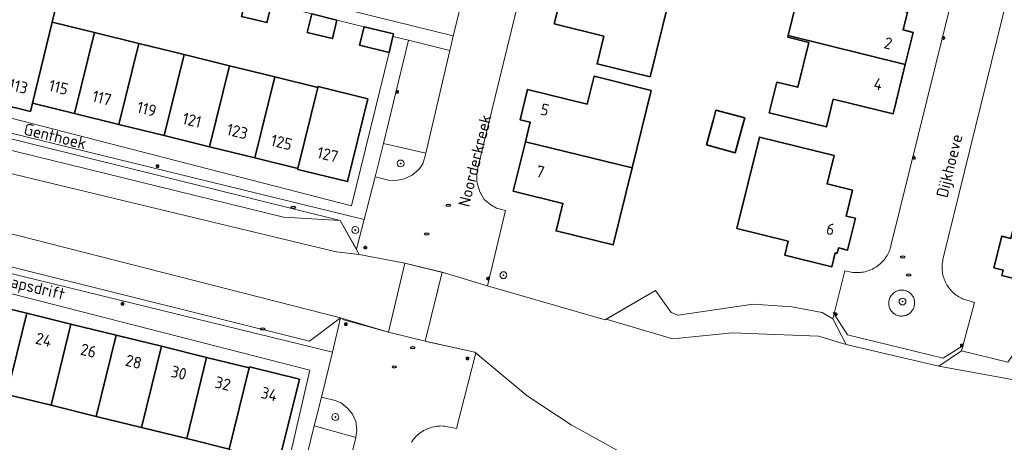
# Model space of a CAD drawing. Header units: metres. Extents: x 152610 to 160096, y 456114 to 462495.
# Tile 127 of 256: x 156603 to 156717, y 458877 to 458926. Entities that reach past the tile are written whole.
import ezdxf
from ezdxf.enums import TextEntityAlignment as Align

# ---------------------------------------------------------------- set-up
doc = ezdxf.new("R2010")
doc.units = ezdxf.units.M
doc.header["$LTSCALE"] = 0.5
doc.layers.get('0').update_dxf_attribs({"linetype": 'CONTINUOUS'})
for name, color, linetype, lineweight in [('B-PV-GK-BESCHOEIING-G', 251, 'GK-BESCHOEIING-SO', 18), ('B-PV-GR-BEPLANTING_CULTUUR_HEESTERS-GV', 251, 'CONTINUOUS', 18), ('B-PV-GR-BOOM-S', 251, 'CONTINUOUS', 25), ('B-PV-GR-HAAG-GV', 251, 'CONTINUOUS', 13), ('B-PV-IE-MEUBILAIR-S', 251, 'CONTINUOUS', 25), ('B-PV-IE-TERREINAFSCHEIDING_KUNSTMATIG_HEKWERK-G', 251, 'IE-TERREINAFSCHEIDING_KUNSTMATIG-SO', 18), ('B-PV-KW-KUNSTWERK_DEK-GV', 251, 'CONTINUOUS', 18), ('B-PV-OG-BEBOUWING-GV', 6, 'CONTINUOUS', 35), ('B-PV-OG-BEBOUWING-T18', 1, 'CONTINUOUS', 18), ('B-PV-OG-TERREIN_BEGROEID-GV', 251, 'CONTINUOUS', 18), ('B-PV-OG-TERREIN_OEVER-GV', 251, 'CONTINUOUS', 18), ('B-PV-OG-TOPOGRAFIE-T18', 1, 'CONTINUOUS', 18), ('B-PV-OG-WATER_SLOOT-GV', 251, 'CONTINUOUS', 18), ('B-PV-VH-ONVERHARD_ZAND-GV', 251, 'CONTINUOUS', 18), ('B-PV-VH-OPENVERHARDING_BETONSTRAATSTEEN-GV', 251, 'CONTINUOUS', 18), ('B-PV-VH-OPENVERHARDING_STRAATBAKSTEEN-GV', 251, 'CONTINUOUS', 18), ('B-PV-VH-OPENVERHARDING_TEGEL-GV', 251, 'CONTINUOUS', 18)]:
    doc.layers.add(name, color=color, linetype=linetype, lineweight=lineweight)
doc.styles.add('NLCS-ISO', font='NLCS-ISO.ttf')
doc.styles.add('NLCS-ISO-M750-T18', font='NLCS-ISO.ttf', dxfattribs={"height": 1.35})
doc.linetypes.add('GK-BESCHOEIING-SO', pattern='A,18,-3,[1,NLCS.SHX,S=0.6,R=0,X=0,Y=0],-3', length=24)
doc.linetypes.add('IE-TERREINAFSCHEIDING_KUNSTMATIG-SO', pattern='A,4,[82,NLCS.SHX,S=0.75,R=90,X=0,Y=0],4,-2', length=10)

# ---------------------------------------------------------------- blocks, each defined once
blk = doc.blocks.new('SIE-MEUBILAIR_PAAL_LICHTMAST-SO')
for points in [[(-0.62, 0), (-1, 0)], [(-0.71, 0.71), (-0.44, 0.44)], [(0, 1), (0, 0.62)], [(0.44, 0.44), (0.71, 0.71)], [(1, 0), (0.62, 0)], [(-0.71, -0.71), (-0.44, -0.44)], [(0, -0.62), (0, -1)], [(0.44, -0.44), (0.71, -0.71)]]:
    blk.add_lwpolyline(points)
blk.add_circle((0, 0), 0.5)
blk = doc.blocks.new('SIE-MEUBILAIR_PUT_RIOOLPUT-SO')
blk.add_ellipse((0, 0), major_axis=(1.25, 0), ratio=0.54)
blk = doc.blocks.new('SGR-BOOM_GBKN-SO')
at = {"linetype": 'ByBlock', "lineweight": 18}
h = blk.add_hatch(color=0, dxfattribs=at)
h.dxf.hatch_style = 1
edge = h.paths.add_edge_path()
edge.add_arc((0, 0), 0.25, 0, 360)
at = {"color": 0, "linetype": 'ByBlock', "lineweight": 18}
for radius in [2, 0.25]:
    blk.add_circle((0, 0), radius, dxfattribs=at)
at = {"color": 0, "linetype": 'ByBlock', "lineweight": 18, "style": 'NLCS-ISO'}
blk.add_attdef('SOORT', (2.5, 0), '', height=1.5, dxfattribs=at)

msp = doc.modelspace()

# ---------------------------------------------------------------- linework, layer by layer
at = {"layer": 'B-PV-GK-BESCHOEIING-G', "flags": 128}
for points in [[(156639.696, 458891.743), (156581.673, 458906.525), (156563.107, 458831.936), (156560.894, 458830.936), (156560.405, 458828.682), (156557.389, 458829.35), (156557.824, 458830.777)], [(156639.657, 458903.034), (156641.857, 458899.103), (156647.14, 458898.098), (156651.954, 458896.894), (156657.103, 458895.324), (156670.347, 458891.525), (156676.168, 458894.909), (156677.981, 458892.349)], [(156639.916, 458891.567), (156645.233, 458890.084), (156649.961, 458888.912), (156655.245, 458887.769), (156655.727, 458887.353), (156661.289, 458882.698), (156666.408, 458879.348), (156674.347, 458874.957), (156706.526, 458868.786), (156736.452, 458861.13), (156750.049, 458860.557), (156762.399, 458859.754), (156774.78, 458858.191), (156780.471, 458856.796), (156789.999, 458853.263), (156790.625, 458851.751), (156804.029, 458848.43), (156807.027, 458848.581), (156809.678, 458848.825), (156814.014, 458849.01), (156831.276, 458843.406), (156841.887, 458841.168), (156853.498, 458838.97), (156854.707, 458839.287), (156855.981, 458840.508), (156856.28, 458841.782), (156858.619, 458841.174), (156859.339, 458844.109), (156856.851, 458844.682), (156856.822, 458845.897), (156856.373, 458847.782), (156855.417, 458848.671), (156844.494, 458851.093), (156839.542, 458854.829), (156833.301, 458858.619), (156812.879, 458860.982), (156812.33, 458860.725), (156802.852, 458863.052), (156802.554, 458863.347), (156790.217, 458863.704), (156786.066, 458864.715), (156777.713, 458867.714), (156772.377, 458869.057), (156761.649, 458873.69), (156755.871, 458875.476), (156752.707, 458878.033), (156739.275, 458881.707), (156739.997, 458884.731), (156733.708, 458886.121)], [(156696.712, 458891.634), (156698.244, 458888.651), (156708.978, 458886.143), (156711.633, 458887.913)]]:
    msp.add_lwpolyline(points, dxfattribs=at)
at = {"layer": 'B-PV-GR-BEPLANTING_CULTUUR_HEESTERS-GV', "flags": 128}
msp.add_lwpolyline([(156704.846, 458894.961), (156704.737, 458894.967), (156704.628, 458894.966), (156704.519, 458894.956), (156704.412, 458894.938), (156704.306, 458894.913), (156704.202, 458894.88), (156704.101, 458894.839), (156704.003, 458894.791), (156703.909, 458894.736), (156703.819, 458894.675), (156703.734, 458894.606), (156703.654, 458894.532), (156703.58, 458894.452), (156703.512, 458894.367), (156703.451, 458894.277), (156703.396, 458894.183), (156703.387, 458894.167), (156703.337, 458894.07), (156703.294, 458893.97), (156703.259, 458893.867), (156703.231, 458893.762), (156703.211, 458893.654), (156703.199, 458893.546), (156703.195, 458893.437), (156703.199, 458893.328), (156703.211, 458893.22), (156703.231, 458893.113), (156703.259, 458893.007), (156703.294, 458892.904), (156703.337, 458892.804), (156703.387, 458892.707), (156703.444, 458892.615), (156703.508, 458892.526), (156703.578, 458892.442), (156703.654, 458892.364), (156703.735, 458892.292), (156703.822, 458892.226), (156703.913, 458892.166), (156704.008, 458892.113), (156704.107, 458892.067), (156704.209, 458892.029), (156704.314, 458891.998), (156704.42, 458891.975), (156704.528, 458891.96), (156704.637, 458891.953), (156704.746, 458891.954), (156704.854, 458891.963), (156704.962, 458891.979), (156705.068, 458892.004), (156705.172, 458892.036), (156705.274, 458892.076), (156705.372, 458892.124), (156705.466, 458892.178), (156705.557, 458892.239), (156705.642, 458892.306), (156705.723, 458892.38), (156705.797, 458892.459), (156705.866, 458892.544), (156705.928, 458892.633), (156705.984, 458892.727), (156706.003, 458892.763), (156706.052, 458892.86), (156706.094, 458892.961), (156706.129, 458893.064), (156706.156, 458893.17), (156706.175, 458893.277), (156706.186, 458893.385), (156706.189, 458893.494), (156706.184, 458893.603), (156706.172, 458893.711), (156706.151, 458893.818), (156706.122, 458893.923), (156706.086, 458894.026), (156706.043, 458894.126), (156705.992, 458894.223), (156705.934, 458894.315), (156705.87, 458894.403), (156705.799, 458894.486), (156705.723, 458894.563), (156705.641, 458894.635), (156705.554, 458894.701), (156705.462, 458894.76), (156705.367, 458894.812), (156705.267, 458894.857), (156705.165, 458894.894), (156705.06, 458894.924), (156704.954, 458894.947)], close=True, dxfattribs=at)
at = {"layer": 'B-PV-GR-HAAG-GV', "flags": 128}
for points in [[(156649.557, 458910.807), (156644.679, 458911.949), (156643.71, 458908.068), (156645.23, 458907.689), (156646.087, 458907.651), (156647.054, 458907.838), (156647.997, 458908.268), (156648.756, 458908.922), (156649.205, 458909.592), (156649.491, 458910.524)], [(156639.048, 458882.188), (156637.473, 458882.571), (156636.647, 458879.218), (156641.326, 458877.928), (156641.455, 458877.893), (156641.57, 458878.742), (156641.445, 458879.72), (156641.084, 458880.581), (156640.546, 458881.254), (156639.75, 458881.915)]]:
    msp.add_lwpolyline(points, close=True, dxfattribs=at)
at = {"layer": 'B-PV-IE-TERREINAFSCHEIDING_KUNSTMATIG_HEKWERK-G', "flags": 128}
for points in [[(156636.096, 458889.028), (156639.696, 458891.743), (156645.233, 458890.084), (156647.14, 458898.098), (156641.857, 458899.103), (156641.531, 458899.686), (156639.657, 458903.034)], [(156656.69, 458895.45), (156651.954, 458896.894), (156651.452, 458897.02), (156649.483, 458889.035), (156655.245, 458887.769)], [(156711.821, 458888.56), (156709.504, 458887.069), (156698.422, 458889.794), (156696.764, 458892.367)]]:
    msp.add_lwpolyline(points, dxfattribs=at)
at = {"layer": 'B-PV-KW-KUNSTWERK_DEK-GV', "flags": 128}
msp.add_lwpolyline([(156651.452, 458897.02), (156647.14, 458898.098), (156645.233, 458890.084), (156649.483, 458889.035), (156650.993, 458895.158)], close=True, dxfattribs=at)
at = {"layer": 'B-PV-OG-BEBOUWING-GV', "flags": 128}
for points in [[(156700.389, 458931.775), (156693.756, 458933.405), (156691.557, 458924.455), (156705.103, 458921.105), (156706.017, 458924.815), (156704.852, 458925.102), (156705.356, 458927.156), (156699.601, 458928.571)], [(156677.711, 458928.449), (156664.653, 458931.633), (156663.747, 458927.913), (156664.898, 458927.633), (156664.43, 458925.812), (156670.198, 458924.369), (156669.411, 458921.164), (156675.548, 458919.674)], [(156606.824, 458928.243), (156599.621, 458930.014), (156596.529, 458917.423), (156603.748, 458915.664), (156603.984, 458916.63), (156606.265, 458926.001)], [(156631.668, 458928.089), (156628.739, 458928.803), (156628.218, 458926.665), (156631.147, 458925.951)], [(156639.266, 458926.24), (156636.352, 458926.95), (156635.83, 458924.81), (156638.745, 458924.1)], [(156611.179, 458924.793), (156606.265, 458926.001), (156603.984, 458916.63), (156608.866, 458915.425)], [(156642.411, 458925.461), (156641.893, 458923.333), (156645.303, 458922.502), (156645.752, 458924.341), (156645.822, 458924.63)], [(156616.33, 458923.528), (156611.179, 458924.793), (156608.866, 458915.425), (156614.017, 458914.154)], [(156705.103, 458921.105), (156691.557, 458924.455), (156691.506, 458924.248), (156693.933, 458923.651), (156692.657, 458918.456), (156690.229, 458919.053), (156689.353, 458915.489), (156695.976, 458913.861), (156696.763, 458917.062), (156703.691, 458915.374)], [(156621.569, 458922.24), (156616.33, 458923.528), (156614.017, 458914.154), (156619.254, 458912.861)], [(156626.808, 458920.953), (156621.569, 458922.24), (156619.254, 458912.861), (156624.492, 458911.568)], [(156632.076, 458919.658), (156626.808, 458920.953), (156624.492, 458911.568), (156629.759, 458910.268)], [(156637.053, 458918.435), (156632.076, 458919.658), (156629.759, 458910.268), (156634.748, 458909.037)], [(156675.679, 458918.087), (156669.059, 458919.726), (156668.26, 458916.519), (156661.348, 458918.206), (156660.49, 458914.698), (156661.67, 458914.409), (156661.112, 458912.152), (156673.474, 458909.135)], [(156642.863, 458917.128), (156637.079, 458918.541), (156637.053, 458918.435), (156634.748, 458909.037), (156634.724, 458908.939), (156640.498, 458907.531)], [(156683.175, 458915.823), (156682.871, 458914.712), (156682.423, 458913.07), (156682.068, 458911.771), (156685.403, 458910.865), (156686.217, 458913.844), (156686.509, 458914.912)], [(156696.852, 458910.538), (156688.205, 458912.686), (156685.577, 458902.107), (156691.536, 458900.627), (156691.136, 458899.016), (156696.601, 458897.659), (156696.991, 458899.261), (156697.205, 458899.209), (156697.361, 458899.851), (156698.429, 458899.591), (156699.325, 458903.278), (156698.256, 458903.538), (156699.009, 458906.53), (156696.04, 458907.268)], [(156673.474, 458909.135), (156661.112, 458912.152), (156659.694, 458906.417), (156665.44, 458905.009), (156664.646, 458901.82), (156671.272, 458900.198)], [(156728.117, 458904.916), (156721.903, 458906.447), (156721.094, 458903.165), (156718.084, 458903.907), (156717.354, 458900.946), (156716.286, 458901.209), (156715.381, 458897.539), (156716.45, 458897.276), (156716.294, 458896.645), (156725.518, 458894.371)], [(156603.331, 458892.273), (156598.322, 458893.501), (156596.017, 458884.113), (156601.03, 458882.882)], [(156608.455, 458891.018), (156603.331, 458892.273), (156601.03, 458882.882), (156606.152, 458881.623)], [(156613.69, 458889.735), (156608.455, 458891.018), (156606.152, 458881.623), (156611.387, 458880.337)], [(156618.925, 458888.452), (156613.69, 458889.735), (156611.387, 458880.337), (156616.621, 458879.051)], [(156624.165, 458887.168), (156618.925, 458888.452), (156616.621, 458879.051), (156621.861, 458877.764)], [(156629.111, 458885.956), (156624.165, 458887.168), (156621.861, 458877.764), (156626.796, 458876.552)], [(156634.917, 458884.633), (156629.137, 458886.058), (156629.111, 458885.956), (156626.796, 458876.552), (156626.77, 458876.445), (156632.547, 458875.021)]]:
    msp.add_lwpolyline(points, close=True, dxfattribs=at)
at = {"layer": 'B-PV-OG-TERREIN_BEGROEID-GV', "flags": 128}
for points in [[(156581.248, 458916.108), (156633.092, 458903.416), (156639.657, 458903.034), (156594.596, 458914.188)], [(156568.24, 458830.197), (156580.379, 458879.585), (156585.722, 458901.621), (156588.873, 458900.842), (156591.097, 458900.262), (156636.096, 458889.028), (156639.696, 458891.743), (156581.673, 458906.525), (156563.107, 458831.936)]]:
    msp.add_lwpolyline(points, dxfattribs=at)
for points in [[(156592.338, 458915.458), (156588.881, 458916.302), (156588.719, 458915.673), (156594.596, 458914.188), (156639.657, 458903.034), (156641.531, 458899.686), (156642.426, 458903.128), (156592.323, 458915.397)], [(156588.873, 458900.842), (156585.722, 458901.621), (156580.379, 458879.585), (156580.458, 458879.716), (156580.633, 458879.737), (156583.324, 458879.073), (156583.349, 458879.068), (156583.382, 458879.055), (156583.411, 458879.034), (156583.435, 458879.008), (156583.453, 458878.977), (156583.463, 458878.943), (156588.671, 458900.023), (156638.751, 458887.759), (156639.696, 458891.743), (156636.096, 458889.028), (156591.097, 458900.262)]]:
    msp.add_lwpolyline(points, close=True, dxfattribs=at)
at = {"layer": 'B-PV-OG-TERREIN_OEVER-GV', "flags": 128}
msp.add_lwpolyline([(156567.585, 458876.926), (156569.647, 458892.208), (156570.86, 458902.645), (156571.625, 458909.237), (156573.066, 458911.574), (156576.705, 458913.953), (156580.759, 458913.402), (156585.53, 458912.282), (156639.184, 458899.393), (156641.857, 458899.103), (156641.531, 458899.686), (156639.657, 458903.034), (156633.092, 458903.416), (156581.248, 458916.108), (156576.382, 458917.152), (156575.118, 458916.987), (156573.595, 458916.304), (156572.51, 458915.442), (156571.232, 458913.915), (156569.955, 458911.87), (156569.245, 458910.328), (156568.636, 458906.565), (156565.719, 458881.088), (156560.741, 458856.223)], dxfattribs=at)
for points in [[(156670.459, 458891.59), (156678.122, 458889.31), (156685.082, 458890.025), (156695.066, 458889.613), (156698.244, 458888.652), (156696.712, 458891.634), (156695.465, 458892.383), (156691.957, 458893.024), (156687.477, 458893.339), (156678.791, 458892.054), (156677.981, 458892.349), (156676.168, 458894.909)], [(156716.978, 458886.628), (156711.633, 458887.913), (156708.978, 458886.143), (156727.431, 458882.795), (156731.153, 458883.315), (156733.177, 458883.508), (156736.016, 458882.97), (156739.275, 458881.707), (156739.997, 458884.731), (156733.708, 458886.121), (156729.959, 458885.305), (156727.395, 458885.381), (156723.589, 458886.291), (156717.704, 458887.655)]]:
    msp.add_lwpolyline(points, close=True, dxfattribs=at)
at = {"layer": 'B-PV-OG-WATER_SLOOT-GV', "flags": 128}
for points in [[(156755.871, 458875.476), (156752.707, 458878.033), (156739.275, 458881.707), (156736.016, 458882.97), (156733.177, 458883.508), (156731.153, 458883.315), (156727.431, 458882.795), (156708.978, 458886.143), (156698.244, 458888.652), (156695.066, 458889.613), (156685.082, 458890.025), (156678.122, 458889.31), (156670.459, 458891.59), (156670.347, 458891.525), (156657.103, 458895.324), (156656.69, 458895.45), (156651.954, 458896.894), (156647.14, 458898.098), (156641.857, 458899.103), (156639.184, 458899.393), (156585.53, 458912.282)], [(156563.107, 458831.936), (156581.673, 458906.525), (156639.696, 458891.743), (156645.233, 458890.084), (156649.961, 458888.912), (156655.245, 458887.769), (156655.343, 458887.685), (156655.727, 458887.353), (156661.289, 458882.698), (156666.408, 458879.348), (156674.347, 458874.957)]]:
    msp.add_lwpolyline(points, dxfattribs=at)
at = {"layer": 'B-PV-VH-ONVERHARD_ZAND-GV', "flags": 128}
for points in [[(156649.557, 458910.807), (156644.679, 458911.949), (156643.71, 458908.068), (156645.23, 458907.689), (156646.087, 458907.651), (156647.054, 458907.838), (156647.997, 458908.268), (156648.756, 458908.922), (156649.205, 458909.592), (156649.491, 458910.524)], [(156639.048, 458882.188), (156637.473, 458882.571), (156636.647, 458879.218), (156641.326, 458877.928), (156641.455, 458877.893), (156641.57, 458878.742), (156641.445, 458879.72), (156641.084, 458880.581), (156640.546, 458881.254), (156639.75, 458881.915)]]:
    msp.add_lwpolyline(points, close=True, dxfattribs=at)
at = {"layer": 'B-PV-VH-OPENVERHARDING_BETONSTRAATSTEEN-GV', "flags": 128}
for points in [[(156652.346, 458922.716), (156647.539, 458923.905), (156644.679, 458911.949), (156649.557, 458910.807)], [(156651.452, 458897.02), (156647.14, 458898.098), (156645.233, 458890.084), (156649.483, 458889.035), (156650.993, 458895.158)], [(156641.326, 458877.928), (156636.647, 458879.218), (156633.535, 458866.587), (156638.357, 458865.406), (156641.455, 458877.893)]]:
    msp.add_lwpolyline(points, close=True, dxfattribs=at)
at = {"layer": 'B-PV-VH-OPENVERHARDING_STRAATBAKSTEEN-GV', "flags": 128}
for points in [[(156657.298, 458942.631), (156652.746, 458924.428), (156652.454, 458923.178), (156652.346, 458922.716), (156649.557, 458910.807), (156649.491, 458910.524), (156649.205, 458909.592), (156648.756, 458908.922), (156647.997, 458908.268), (156647.054, 458907.838), (156646.087, 458907.651), (156645.23, 458907.689), (156643.71, 458908.068), (156642.426, 458903.128), (156641.531, 458899.686), (156641.857, 458899.103), (156647.14, 458898.098), (156651.954, 458896.894), (156656.69, 458895.45), (156658.8, 458904.195), (156657.753, 458904.445), (156657.077, 458904.848), (156656.339, 458905.47), (156655.803, 458906.357), (156655.492, 458907.502), (156655.461, 458908.426), (156655.584, 458909.118), (156655.874, 458910.226), (156663.435, 458941.223)], [(156710.733, 458929.598), (156703.447, 458900.079), (156703.416, 458899.962), (156703.364, 458899.789), (156703.304, 458899.619), (156703.237, 458899.451), (156703.163, 458899.287), (156703.081, 458899.126), (156702.992, 458898.969), (156702.896, 458898.817), (156702.794, 458898.668), (156702.685, 458898.524), (156702.57, 458898.385), (156702.449, 458898.251), (156702.322, 458898.123), (156702.189, 458898.001), (156702.052, 458897.885), (156701.909, 458897.774), (156701.761, 458897.671), (156701.609, 458897.574), (156701.453, 458897.483), (156701.293, 458897.4), (156701.129, 458897.324), (156700.962, 458897.255), (156700.793, 458897.194), (156700.62, 458897.14), (156700.446, 458897.094), (156700.27, 458897.056), (156700.092, 458897.026), (156699.913, 458897.003), (156699.733, 458896.989), (156699.553, 458896.982), (156699.372, 458896.984), (156699.192, 458896.993), (156699.013, 458897.011), (156698.834, 458897.036), (156698.108, 458897.194), (156696.712, 458891.634), (156698.244, 458888.652), (156708.978, 458886.143), (156711.633, 458887.913), (156713.13, 458893.508), (156711.739, 458893.959), (156711.607, 458894.021), (156711.448, 458894.104), (156711.293, 458894.194), (156711.142, 458894.29), (156710.996, 458894.393), (156710.855, 458894.503), (156710.718, 458894.618), (156710.587, 458894.74), (156710.462, 458894.867), (156710.342, 458895.001), (156710.228, 458895.139), (156710.121, 458895.282), (156710.02, 458895.43), (156709.926, 458895.582), (156709.838, 458895.738), (156709.758, 458895.898), (156709.685, 458896.061), (156709.619, 458896.228), (156709.561, 458896.397), (156709.511, 458896.569), (156709.468, 458896.742), (156709.433, 458896.918), (156709.406, 458897.095), (156709.387, 458897.273), (156709.376, 458897.451), (156709.372, 458897.63), (156709.377, 458897.809), (156709.39, 458897.988), (156709.411, 458898.165), (156709.44, 458898.342), (156709.476, 458898.517), (156716.98, 458929.136)], [(156647.9, 458877.326), (156647.999, 458877.476), (156648.105, 458877.622), (156648.217, 458877.763), (156648.335, 458877.898), (156648.459, 458878.028), (156648.589, 458878.153), (156648.724, 458878.272), (156648.864, 458878.384), (156649.009, 458878.49), (156649.159, 458878.59), (156649.313, 458878.683), (156649.471, 458878.769), (156649.633, 458878.848), (156649.798, 458878.919), (156649.966, 458878.984), (156650.136, 458879.04), (156650.309, 458879.089), (156650.484, 458879.13), (156650.661, 458879.164), (156650.839, 458879.189), (156651.018, 458879.207), (156651.198, 458879.216), (156651.378, 458879.218), (156651.557, 458879.212), (156651.736, 458879.197), (156651.915, 458879.175), (156653.13, 458878.911), (156655.343, 458887.685), (156655.245, 458887.769), (156649.961, 458888.912), (156645.233, 458890.084), (156639.696, 458891.743), (156638.751, 458887.759), (156637.473, 458882.571), (156639.048, 458882.188), (156639.75, 458881.915), (156640.546, 458881.254), (156641.084, 458880.581), (156641.445, 458879.72), (156641.57, 458878.742), (156641.455, 458877.893), (156638.357, 458865.406)]]:
    msp.add_lwpolyline(points, dxfattribs=at)
msp.add_lwpolyline([(156704.628, 458894.966), (156704.737, 458894.967), (156704.846, 458894.961), (156704.954, 458894.947), (156705.06, 458894.924), (156705.165, 458894.894), (156705.267, 458894.857), (156705.367, 458894.812), (156705.462, 458894.76), (156705.554, 458894.701), (156705.641, 458894.635), (156705.723, 458894.563), (156705.799, 458894.486), (156705.87, 458894.403), (156705.934, 458894.315), (156705.992, 458894.223), (156706.043, 458894.126), (156706.086, 458894.026), (156706.122, 458893.923), (156706.151, 458893.818), (156706.172, 458893.711), (156706.184, 458893.603), (156706.189, 458893.494), (156706.186, 458893.385), (156706.175, 458893.277), (156706.156, 458893.17), (156706.129, 458893.064), (156706.094, 458892.961), (156706.052, 458892.86), (156706.003, 458892.763), (156705.984, 458892.727), (156705.928, 458892.633), (156705.866, 458892.544), (156705.797, 458892.459), (156705.723, 458892.38), (156705.642, 458892.306), (156705.557, 458892.239), (156705.466, 458892.178), (156705.372, 458892.124), (156705.274, 458892.076), (156705.172, 458892.036), (156705.068, 458892.004), (156704.962, 458891.979), (156704.854, 458891.963), (156704.746, 458891.954), (156704.637, 458891.953), (156704.528, 458891.96), (156704.42, 458891.975), (156704.314, 458891.998), (156704.209, 458892.029), (156704.107, 458892.067), (156704.008, 458892.113), (156703.913, 458892.166), (156703.822, 458892.226), (156703.735, 458892.292), (156703.654, 458892.364), (156703.578, 458892.442), (156703.508, 458892.526), (156703.444, 458892.615), (156703.387, 458892.707), (156703.337, 458892.804), (156703.294, 458892.904), (156703.259, 458893.007), (156703.231, 458893.113), (156703.211, 458893.22), (156703.199, 458893.328), (156703.195, 458893.437), (156703.199, 458893.546), (156703.211, 458893.654), (156703.231, 458893.762), (156703.259, 458893.867), (156703.294, 458893.97), (156703.337, 458894.07), (156703.387, 458894.167), (156703.396, 458894.183), (156703.451, 458894.277), (156703.512, 458894.367), (156703.58, 458894.452), (156703.654, 458894.532), (156703.734, 458894.606), (156703.819, 458894.675), (156703.909, 458894.736), (156704.003, 458894.791), (156704.101, 458894.839), (156704.202, 458894.88), (156704.306, 458894.913), (156704.412, 458894.938), (156704.519, 458894.956)], close=True, dxfattribs=at)
at = {"layer": 'B-PV-VH-OPENVERHARDING_TEGEL-GV', "flags": 128}
for points in [[(156647.539, 458923.905), (156645.752, 458924.341), (156645.303, 458922.502), (156640.942, 458904.706), (156595.032, 458916.521), (156599.171, 458933.256), (156599.822, 458935.928), (156597.583, 458936.568), (156592.596, 458916.496), (156592.338, 458915.458), (156592.323, 458915.397), (156642.426, 458903.128), (156643.71, 458908.068), (156644.679, 458911.949)], [(156645.752, 458924.341), (156647.539, 458923.905), (156652.346, 458922.716), (156652.454, 458923.178), (156652.746, 458924.428), (156631.838, 458929.609), (156630.376, 458929.945), (156607.293, 458935.638), (156606.941, 458934.194), (156608.146, 458933.9), (156610.895, 458933.23), (156615.326, 458932.07), (156618.256, 458931.357), (156621.185, 458930.643), (156625.81, 458929.516), (156628.739, 458928.803), (156631.668, 458928.089), (156636.352, 458926.95), (156639.266, 458926.24), (156642.411, 458925.461), (156645.822, 458924.63)], [(156583.463, 458878.943), (156586.08, 458878.236), (156590.853, 458897.286), (156636.136, 458885.696), (156632.322, 458869.134), (156631.802, 458867.012), (156633.535, 458866.587), (156636.647, 458879.218), (156637.473, 458882.571), (156638.751, 458887.759), (156588.671, 458900.023)]]:
    msp.add_lwpolyline(points, close=True, dxfattribs=at)

# ---------------------------------------------------------------- block references
at = {"layer": 'B-PV-GR-BOOM-S', "xscale": 0.2, "yscale": 0.2, "zscale": 0.2}
for p in [(156646.647, 458909.632), (156641.393, 458901.912), (156658.557, 458896.691), (156704.785, 458893.637), (156639.092, 458880.255)]:
    msp.add_blockref('SGR-BOOM_GBKN-SO', p, dxfattribs=at)
at = {"layer": 'B-PV-IE-MEUBILAIR-S', "xscale": 0.2, "yscale": 0.2, "zscale": 0.2}
for name, p in [('SIE-MEUBILAIR_PAAL_LICHTMAST-SO', (156709.525, 458924.17)), ('SIE-MEUBILAIR_PAAL_LICHTMAST-SO', (156646.251, 458917.923)), ('SIE-MEUBILAIR_PAAL_LICHTMAST-SO', (156706.092, 458910.297)), ('SIE-MEUBILAIR_PAAL_LICHTMAST-SO', (156618.48, 458909.319)), ('SIE-MEUBILAIR_PUT_RIOOLPUT-SO', (156634.198, 458904.565)), ('SIE-MEUBILAIR_PUT_RIOOLPUT-SO', (156652.173, 458904.782)), ('SIE-MEUBILAIR_PUT_RIOOLPUT-SO', (156649.678, 458901.452)), ('SIE-MEUBILAIR_PAAL_LICHTMAST-SO', (156642.549, 458899.895)), ('SIE-MEUBILAIR_PUT_RIOOLPUT-SO', (156704.815, 458898.784)), ('SIE-MEUBILAIR_PAAL_LICHTMAST-SO', (156656.769, 458896.283)), ('SIE-MEUBILAIR_PUT_RIOOLPUT-SO', (156705.501, 458896.714)), ('SIE-MEUBILAIR_PAAL_LICHTMAST-SO', (156614.43, 458893.39)), ('SIE-MEUBILAIR_PAAL_LICHTMAST-SO', (156697.039, 458892.152)), ('SIE-MEUBILAIR_PAAL_LICHTMAST-SO', (156640.29, 458891.028)), ('SIE-MEUBILAIR_PUT_RIOOLPUT-SO', (156630.653, 458890.465)), ('SIE-MEUBILAIR_PUT_RIOOLPUT-SO', (156648.03, 458888.306)), ('SIE-MEUBILAIR_PAAL_LICHTMAST-SO', (156711.661, 458888.548)), ('SIE-MEUBILAIR_PUT_RIOOLPUT-SO', (156645.906, 458886.071)), ('SIE-MEUBILAIR_PAAL_LICHTMAST-SO', (156654.398, 458887.035))]:
    msp.add_blockref(name, p, dxfattribs=at)

# ---------------------------------------------------------------- texts
at = {"layer": 'B-PV-OG-BEBOUWING-T18', "style": 'NLCS-ISO-M750-T18'}
for s, rotation, p in [('2', 346.1, (156703.133, 458923.558)), ('109-113', 346.3, (156600.73, 458918.972)), ('115', 346.1, (156607.024, 458918.455)), ('4', 346.1, (156701.97, 458918.838)), ('117', 346.1, (156612.04, 458917.217)), ('119', 346.1, (156617.235, 458915.935)), ('5', 346.2, (156663.347, 458915.858)), ('121', 346.1, (156622.472, 458914.642)), ('123', 346.1, (156627.725, 458913.345)), ('125', 346.1, (156632.852, 458912.08)), ('127', 346.3, (156638.203, 458910.664)), ('7', 346.1, (156662.83, 458908.684)), ('6', 346.4, (156696.448, 458902.025)), ('24', 346.2, (156605.298, 458889.217)), ('26', 346.2, (156610.477, 458887.948)), ('28', 346.2, (156615.712, 458886.665)), ('30', 346.2, (156620.95, 458885.382)), ('32', 346.2, (156626.043, 458884.134)), ('34', 346.1, (156631.429, 458882.918))]:
    msp.add_text(s, height=1.35, rotation=rotation, dxfattribs=at).set_placement(p, align=Align.MIDDLE)
at = {"layer": 'B-PV-OG-TOPOGRAFIE-T18', "style": 'NLCS-ISO-M750-T18'}
for s, rotation, p in [('Noorderkreek', 76.2, (156655.234, 458909.949)), ('Genthoek', 346.2, (156606.62, 458912.787)), ('Dijkhoeve', 76.2, (156710.412, 458909.32)), ('Schaapsdrift', 346.2, (156602.822, 458895.451))]:
    msp.add_text(s, height=1.35, rotation=rotation, dxfattribs=at).set_placement(p, align=Align.MIDDLE)

doc.saveas('drawing.dxf')
